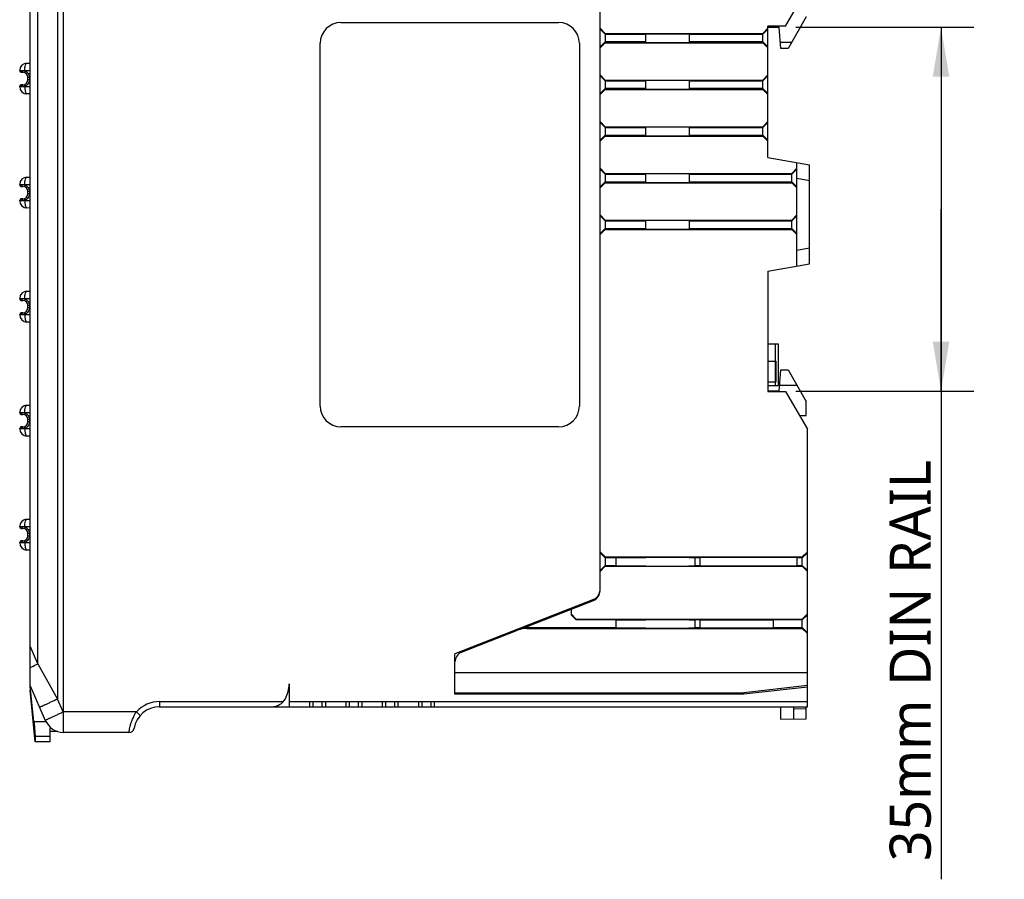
# Model space of a CAD drawing. Header units: inches. Extents: x 0 to 23.4, y 0 to 16.5.
# Tile 15 of 24: x 12.4 to 16.1, y 4 to 7.2. Entities that reach past the tile are written whole.
import ezdxf

# ---------------------------------------------------------------- set-up
doc = ezdxf.new("R2010")
doc.units = ezdxf.units.IN
doc.header["$LTSCALE"] = 1.28622
doc.header["$MEASUREMENT"] = 0
doc.layers.get('0').update_dxf_attribs({"linetype": 'CONTINUOUS'})
doc.layers.add('PRT0004-DIM', color=7, linetype='CONTINUOUS')
doc.layers.add('PRT0004-SHAPE', color=7, linetype='CONTINUOUS')
doc.styles.add('TEXTSTYLE_3', font='malgun.ttf')
doc.dimstyles.new('DIMSTYLE_2', dxfattribs={"dimtxt": 0.15625, "dimasz": 0.1875, "dimexe": 0.125, "dimexo": 0.0625, "dimgap": 0.039062, "dimtad": 1, "dimdec": 0, "dimzin": 4, "dimdsep": 46, "dimtxsty": 'TEXTSTYLE_3', "dimblk": '_FILLED', "dimblk1": '_FILLED', "dimblk2": '_FILLED', "dimcen": 0.09, "dimadec": 5, "dimazin": 1, "dimtfac": 1, "dimtdec": 5, "dimtofl": 0, "dimtmove": 0, "dimatfit": 3, "dimldrblk": '_FILLED', "dimfxl": 1, "dimtolj": 1, "dimtzin": 4, "dimarcsym": 0})

# ---------------------------------------------------------------- blocks, each defined once
blk = doc.blocks.new('_FILLED')
at = {"color": 0, "linetype": 'BYBLOCK'}
blk.add_solid([(0, 0), (-1, 0.167), (-1, -0.167)], dxfattribs=at)
blk = doc.blocks.new('*D1')
at = {"layer": 'PRT0004-DIM', "color": 2, "linetype": 'CONTINUOUS'}
for p, q in [((15.3518, 7.1983), (16.0287, 7.1983)), ((15.9037, 7.1983), (15.9037, 6.5073)), ((15.9037, 5.8164), (15.9037, 6.5073)), ((15.9037, 6.5073), (15.9037, 3.9621)), ((15.3518, 5.8164), (16.0287, 5.8164))]:
    blk.add_line(p, q, dxfattribs=at)
at = {"layer": 'PRT0004-DIM', "color": 2, "linetype": 'CONTINUOUS', "xscale": 0.1875, "yscale": 0.1875, "zscale": 0.1875}
for p, rotation in [((15.9037, 7.1983), 90), ((15.9037, 5.8164), 270)]:
    blk.add_blockref('_FILLED', p, dxfattribs=dict(at, rotation=rotation))
at = {"layer": 'PRT0004-DIM', "color": 2, "linetype": 'CONTINUOUS', "insert": (15.7084, 5.5547), "char_height": 0.15625, "width": 1.592593, "attachment_point": 3, "rotation": 90, "line_spacing_factor": 0.9, "style": 'TEXTSTYLE_3'}
blk.add_mtext('35mm DIN RAIL', dxfattribs=at)

msp = doc.modelspace()

# ---------------------------------------------------------------- linework, layer by layer
at = {"layer": 'PRT0004-SHAPE', "color": 7, "linetype": 'CONTINUOUS'}
for p, q in [((12.443071, 4.696322), (12.443071, 8.436479)), ((14.608425, 5.0578), (14.608425, 7.956891)), ((12.472723, 4.780619), (12.472723, 7.444852)), ((12.547363, 7.44094), (12.547363, 4.646267)), ((12.569055, 7.439803), (12.568995, 4.597769)), ((15.313149, 7.202227), (15.395827, 7.345428)), ((15.39189, 7.237846), (15.322455, 7.117582)), ((13.624173, 7.216007), (14.450945, 7.216007)), ((14.62811, 7.174668), (14.608425, 7.194365)), ((14.608425, 7.190653), (14.62811, 7.171644)), ((15.24622, 7.194365), (15.226535, 7.174668)), ((15.24622, 7.190653), (15.226535, 7.171644)), ((15.313149, 7.202227), (15.24622, 7.202227)), ((15.24622, 6.703948), (15.24622, 7.202227)), ((15.24622, 7.19829), (15.289252, 7.19829)), ((15.294896, 7.117582), (15.289252, 7.19829)), ((14.62811, 7.174668), (15.226535, 7.174668)), ((14.62811, 7.174668), (14.62811, 7.139235)), ((14.62811, 7.171644), (14.782066, 7.171644)), ((14.782066, 7.171644), (14.782615, 7.173843)), ((14.782066, 7.14226), (14.782066, 7.171644)), ((14.782615, 7.173843), (14.946046, 7.173843)), ((14.946046, 7.173843), (14.946595, 7.171644)), ((14.946595, 7.171644), (15.226535, 7.171644)), ((14.946595, 7.171644), (14.946595, 7.14226)), ((15.226535, 7.139235), (15.226535, 7.174668)), ((13.545433, 5.759314), (13.545433, 7.137267)), ((14.529685, 7.137267), (14.529685, 5.759314)), ((14.608425, 7.12325), (14.62811, 7.14226)), ((14.608425, 7.119538), (14.62811, 7.139235)), ((14.782066, 7.14226), (14.62811, 7.14226)), ((14.62811, 7.139235), (15.226535, 7.139235)), ((14.782615, 7.14006), (14.782066, 7.14226)), ((14.782615, 7.14006), (14.946046, 7.14006)), ((14.946595, 7.14226), (14.946046, 7.14006)), ((15.226535, 7.14226), (14.946595, 7.14226)), ((15.24622, 7.12325), (15.226535, 7.14226)), ((15.226535, 7.139235), (15.24622, 7.119538)), ((15.293244, 7.141204), (15.336093, 7.141204)), ((15.322455, 7.117582), (15.294896, 7.117582)), ((12.403701, 7.032936), (12.403701, 7.034388)), ((12.403701, 7.034388), (12.41236, 7.034338)), ((12.403701, 7.032936), (12.412137, 7.032936)), ((12.41236, 7.034338), (12.423214, 7.03432)), ((12.423214, 7.03432), (12.443071, 7.034493)), ((12.423214, 7.03432), (12.423214, 7.031733)), ((12.431019, 7.061946), (12.443071, 7.062051)), ((12.409606, 7.02703), (12.415512, 7.02703)), ((12.423214, 7.031733), (12.421476, 7.026105)), ((12.435197, 6.999471), (12.435197, 7.007345)), ((12.441051, 7.007345), (12.435197, 7.007345)), ((12.435197, 6.999471), (12.441051, 6.999471)), ((12.441051, 7.007346), (12.441051, 6.999472)), ((14.62811, 6.997503), (14.608425, 7.0172)), ((14.608425, 7.013488), (14.62811, 6.994478)), ((14.62811, 6.997503), (15.226535, 6.997503)), ((14.62811, 6.997503), (14.62811, 6.96207)), ((14.782066, 6.994478), (14.782615, 6.996678)), ((14.782615, 6.996678), (14.946046, 6.996678)), ((14.946046, 6.996678), (14.946595, 6.994478)), ((15.24622, 7.0172), (15.226535, 6.997503)), ((15.24622, 7.013488), (15.226535, 6.994478)), ((15.226535, 6.96207), (15.226535, 6.997503)), ((12.403701, 6.972429), (12.403701, 6.973881)), ((12.412137, 6.973881), (12.403701, 6.973881)), ((12.41236, 6.972479), (12.403701, 6.972429)), ((12.415512, 6.979786), (12.409606, 6.979786)), ((12.423214, 6.972497), (12.41236, 6.972479)), ((12.423214, 6.975084), (12.421476, 6.980712)), ((12.423214, 6.972497), (12.423214, 6.975084)), ((12.443071, 6.972324), (12.423214, 6.972497)), ((14.608425, 6.946085), (14.62811, 6.965094)), ((14.608425, 6.942373), (14.62811, 6.96207)), ((14.62811, 6.994478), (14.782066, 6.994478)), ((14.782066, 6.965094), (14.62811, 6.965094)), ((14.62811, 6.96207), (15.226535, 6.96207)), ((14.782066, 6.965094), (14.782066, 6.994478)), ((14.782615, 6.962895), (14.782066, 6.965094)), ((14.782615, 6.962895), (14.946046, 6.962895)), ((14.946595, 6.965094), (14.946046, 6.962895)), ((14.946595, 6.994478), (15.226535, 6.994478)), ((14.946595, 6.994478), (14.946595, 6.965094)), ((15.226535, 6.965094), (14.946595, 6.965094)), ((15.24622, 6.946085), (15.226535, 6.965094)), ((15.226535, 6.96207), (15.24622, 6.942373)), ((12.443071, 6.944766), (12.431019, 6.944871)), ((14.62811, 6.820338), (14.608425, 6.840035)), ((14.608425, 6.836323), (14.62811, 6.817313)), ((14.62811, 6.820338), (15.226535, 6.820338)), ((14.62811, 6.820338), (14.62811, 6.784904)), ((14.62811, 6.817313), (14.782066, 6.817313)), ((14.782066, 6.817313), (14.782615, 6.819513)), ((14.782066, 6.787929), (14.782066, 6.817313)), ((14.782615, 6.819513), (14.946046, 6.819513)), ((14.946046, 6.819513), (14.946595, 6.817313)), ((14.946595, 6.817313), (15.226535, 6.817313)), ((14.946595, 6.817313), (14.946595, 6.787929)), ((15.24622, 6.840035), (15.226535, 6.820338)), ((15.24622, 6.836323), (15.226535, 6.817313)), ((15.226535, 6.784904), (15.226535, 6.820338)), ((14.608425, 6.76892), (14.62811, 6.787929)), ((14.608425, 6.765207), (14.62811, 6.784904)), ((14.62811, 6.787929), (14.782066, 6.787929)), ((14.62811, 6.784904), (15.226535, 6.784904)), ((14.782615, 6.785729), (14.782066, 6.787929)), ((14.782615, 6.785729), (14.946046, 6.785729)), ((14.946595, 6.787929), (14.946046, 6.785729)), ((14.946595, 6.787929), (15.226535, 6.787929)), ((15.24622, 6.76892), (15.226535, 6.787929)), ((15.226535, 6.784904), (15.24622, 6.765207)), ((15.24622, 6.703948), (15.403701, 6.67618)), ((14.62811, 6.643172), (14.608425, 6.662869)), ((14.608425, 6.659157), (14.62811, 6.640148)), ((15.356457, 6.662869), (15.336772, 6.643172)), ((15.356457, 6.659157), (15.336772, 6.640148)), ((15.356457, 6.29081), (15.356457, 6.684511)), ((15.403701, 6.29914), (15.403701, 6.67618)), ((12.431019, 6.628875), (12.443071, 6.62898)), ((14.62811, 6.643172), (15.336772, 6.643172)), ((14.62811, 6.643172), (14.62811, 6.607739)), ((14.62811, 6.640148), (14.782066, 6.640148)), ((14.782066, 6.640148), (14.782615, 6.642347)), ((14.782066, 6.610764), (14.782066, 6.640148)), ((14.782615, 6.642347), (14.946046, 6.642347)), ((14.946046, 6.642347), (14.946595, 6.640148)), ((14.946595, 6.640148), (15.336772, 6.640148)), ((14.946595, 6.640148), (14.946595, 6.610764)), ((15.336772, 6.607739), (15.336772, 6.643172)), ((15.356457, 6.624545), (15.403701, 6.616214)), ((12.403701, 6.599865), (12.403701, 6.601317)), ((12.403701, 6.601317), (12.41236, 6.601267)), ((12.403701, 6.599865), (12.412137, 6.599865)), ((12.409606, 6.59396), (12.415512, 6.59396)), ((12.41236, 6.601267), (12.423214, 6.601249)), ((12.423214, 6.598662), (12.421476, 6.593034)), ((12.423214, 6.601249), (12.443071, 6.601422)), ((12.423214, 6.601249), (12.423214, 6.598662)), ((14.608425, 6.591754), (14.62811, 6.610764)), ((14.608425, 6.588042), (14.62811, 6.607739)), ((14.62811, 6.610764), (14.782066, 6.610764)), ((14.62811, 6.607739), (15.336772, 6.607739)), ((14.782615, 6.608564), (14.782066, 6.610764)), ((14.782615, 6.608564), (14.946046, 6.608564)), ((14.946595, 6.610764), (14.946046, 6.608564)), ((14.946595, 6.610764), (15.336772, 6.610764)), ((15.356457, 6.591754), (15.336772, 6.610764)), ((15.336772, 6.607739), (15.356457, 6.588042)), ((12.415512, 6.546716), (12.409606, 6.546716)), ((12.423214, 6.542013), (12.421476, 6.547641)), ((12.435197, 6.566401), (12.435197, 6.574275)), ((12.441051, 6.574275), (12.435197, 6.574275)), ((12.435197, 6.566401), (12.441051, 6.566401)), ((12.441051, 6.574275), (12.441051, 6.566401)), ((12.403701, 6.539358), (12.403701, 6.54081)), ((12.412137, 6.54081), (12.403701, 6.54081)), ((12.41236, 6.539408), (12.403701, 6.539358)), ((12.423214, 6.539426), (12.41236, 6.539408)), ((12.423214, 6.539426), (12.423214, 6.542013)), ((12.443071, 6.539253), (12.423214, 6.539426)), ((12.443071, 6.511695), (12.431019, 6.5118)), ((14.62811, 6.466007), (14.608425, 6.485704)), ((14.608425, 6.481992), (14.62811, 6.462982)), ((15.356457, 6.485704), (15.336772, 6.466007)), ((15.356457, 6.481992), (15.336772, 6.462982)), ((14.608425, 6.414589), (14.62811, 6.433598)), ((14.62811, 6.466007), (15.336772, 6.466007)), ((14.62811, 6.466007), (14.62811, 6.430574)), ((14.62811, 6.462982), (14.782066, 6.462982)), ((14.62811, 6.433598), (14.782066, 6.433598)), ((14.782066, 6.462982), (14.782615, 6.465182)), ((14.782066, 6.433598), (14.782066, 6.462982)), ((14.782615, 6.431399), (14.782066, 6.433598)), ((14.782615, 6.465182), (14.946046, 6.465182)), ((14.946046, 6.465182), (14.946595, 6.462982)), ((14.946595, 6.433598), (14.946046, 6.431399)), ((14.946595, 6.462982), (15.336772, 6.462982)), ((14.946595, 6.462982), (14.946595, 6.433598)), ((14.946595, 6.433598), (15.336772, 6.433598)), ((15.336772, 6.430574), (15.336772, 6.466007)), ((15.356457, 6.414589), (15.336772, 6.433598)), ((14.608425, 6.410877), (14.62811, 6.430574)), ((14.62811, 6.430574), (15.336772, 6.430574)), ((14.782615, 6.431399), (14.946046, 6.431399)), ((15.336772, 6.430574), (15.356457, 6.410877)), ((15.403701, 6.359107), (15.356457, 6.350776)), ((15.24622, 6.271372), (15.403701, 6.29914)), ((15.24622, 6.271372), (15.24622, 5.814891)), ((12.431019, 6.195804), (12.443071, 6.19591)), ((12.403701, 6.166794), (12.403701, 6.168246)), ((12.403701, 6.168246), (12.41236, 6.168196)), ((12.403701, 6.166794), (12.412137, 6.166794)), ((12.409606, 6.160889), (12.415512, 6.160889)), ((12.41236, 6.168196), (12.423214, 6.168178)), ((12.423214, 6.165591), (12.421476, 6.159963)), ((12.423214, 6.168178), (12.443071, 6.168351)), ((12.423214, 6.168178), (12.423214, 6.165591)), ((12.435197, 6.13333), (12.435197, 6.141204)), ((12.441051, 6.141204), (12.435197, 6.141204)), ((12.441051, 6.141204), (12.441051, 6.13333)), ((12.403701, 6.106287), (12.403701, 6.107739)), ((12.412137, 6.107739), (12.403701, 6.107739)), ((12.41236, 6.106337), (12.403701, 6.106287)), ((12.415512, 6.113645), (12.409606, 6.113645)), ((12.423214, 6.106355), (12.41236, 6.106337)), ((12.423214, 6.108942), (12.421476, 6.11457)), ((12.423214, 6.106355), (12.423214, 6.108942)), ((12.443071, 6.106182), (12.423214, 6.106355)), ((12.435197, 6.13333), (12.441051, 6.13333)), ((12.443071, 6.078624), (12.431019, 6.078729)), ((15.24622, 5.995534), (15.28559, 5.995534)), ((15.275212, 5.930574), (15.275212, 5.995534)), ((15.28559, 5.995534), (15.28559, 5.838054)), ((15.24622, 5.930574), (15.277408, 5.930574)), ((15.274825, 5.851834), (15.274825, 5.930574)), ((15.277408, 5.851834), (15.277408, 5.930574)), ((15.289252, 5.816401), (15.294896, 5.897109)), ((15.294896, 5.897109), (15.322455, 5.897109)), ((15.322455, 5.897109), (15.39189, 5.776845)), ((15.24622, 5.851834), (15.277408, 5.851834)), ((15.24622, 5.838054), (15.285577, 5.838054)), ((15.275212, 5.838054), (15.275212, 5.851834)), ((15.35655, 5.838054), (15.290766, 5.838054)), ((15.289252, 5.816401), (15.24622, 5.816401)), ((15.24622, 5.814891), (15.313149, 5.814891)), ((15.313149, 5.814891), (15.395827, 5.67169)), ((12.431019, 5.762733), (12.443071, 5.762839)), ((15.39189, 5.723733), (15.39189, 5.776845)), ((12.403701, 5.733723), (12.403701, 5.735175)), ((12.403701, 5.735175), (12.41236, 5.735125)), ((12.403701, 5.733723), (12.412137, 5.733723)), ((12.409606, 5.727818), (12.415512, 5.727818)), ((12.41236, 5.735125), (12.423214, 5.735107)), ((12.423214, 5.73252), (12.421476, 5.726893)), ((12.423214, 5.735107), (12.443071, 5.73528)), ((12.423214, 5.735107), (12.423214, 5.73252)), ((15.36591, 5.723507), (15.39189, 5.723733)), ((12.435197, 5.700259), (12.435197, 5.708133)), ((12.441051, 5.708133), (12.435197, 5.708133)), ((12.435197, 5.700259), (12.441051, 5.700259)), ((12.441051, 5.708133), (12.441051, 5.700259)), ((12.403701, 5.673216), (12.403701, 5.674668)), ((12.412137, 5.674668), (12.403701, 5.674668)), ((12.41236, 5.673267), (12.403701, 5.673216)), ((12.415512, 5.680574), (12.409606, 5.680574)), ((12.423214, 5.673284), (12.41236, 5.673267)), ((12.423214, 5.675871), (12.421476, 5.681499)), ((12.423214, 5.673284), (12.423214, 5.675872)), ((12.443071, 5.673112), (12.423214, 5.673284)), ((14.450945, 5.680574), (13.624173, 5.680574)), ((15.395827, 4.617582), (15.395827, 5.67169)), ((12.443071, 5.645553), (12.431019, 5.645658)), ((12.431019, 5.329663), (12.443071, 5.329768)), ((12.403701, 5.300653), (12.403701, 5.302105)), ((12.403701, 5.302105), (12.41236, 5.302054)), ((12.403701, 5.300653), (12.412137, 5.300653)), ((12.409606, 5.294747), (12.415512, 5.294747)), ((12.41236, 5.302054), (12.423214, 5.302037)), ((12.423214, 5.29945), (12.421476, 5.293822)), ((12.423214, 5.302037), (12.443071, 5.302209)), ((12.423214, 5.302037), (12.423214, 5.29945)), ((12.435197, 5.267188), (12.435197, 5.275062)), ((12.441051, 5.275062), (12.435197, 5.275062)), ((12.441051, 5.275062), (12.441051, 5.267188)), ((12.403701, 5.240145), (12.403701, 5.241597)), ((12.412137, 5.241597), (12.403701, 5.241597)), ((12.41236, 5.240196), (12.403701, 5.240145)), ((12.415512, 5.247503), (12.409606, 5.247503)), ((12.423214, 5.240213), (12.41236, 5.240196)), ((12.423214, 5.242801), (12.421476, 5.248428)), ((12.423214, 5.240213), (12.423214, 5.242801)), ((12.443071, 5.240041), (12.423214, 5.240213)), ((12.435197, 5.267188), (12.441051, 5.267188)), ((12.443071, 5.212482), (12.431019, 5.212587)), ((14.62811, 5.186479), (14.608425, 5.206176)), ((14.608425, 5.202464), (14.62811, 5.183455)), ((15.395827, 5.206176), (15.376142, 5.186479)), ((15.395827, 5.202464), (15.376142, 5.183455)), ((14.62811, 5.186479), (15.376142, 5.186479)), ((14.62811, 5.186479), (14.62811, 5.151046)), ((14.668442, 5.183455), (14.62811, 5.183455)), ((14.668442, 5.184417), (14.782306, 5.184417)), ((14.668442, 5.184417), (14.668442, 5.153108)), ((14.782306, 5.184417), (14.782615, 5.185654)), ((14.782615, 5.185654), (14.946046, 5.185654)), ((14.946046, 5.185654), (14.946355, 5.184417)), ((14.946355, 5.184417), (14.969817, 5.184417)), ((14.969817, 5.153108), (14.969817, 5.184417)), ((14.987419, 5.183455), (14.969817, 5.183455)), ((15.357377, 5.184417), (14.987419, 5.184417)), ((14.987419, 5.184417), (14.987419, 5.153108)), ((15.357377, 5.153108), (15.357377, 5.184417)), ((15.376142, 5.183455), (15.357377, 5.183455)), ((15.376142, 5.151046), (15.376142, 5.186479)), ((14.608425, 5.135061), (14.62811, 5.154071)), ((14.608425, 5.131349), (14.62811, 5.151046)), ((14.62811, 5.154071), (14.668442, 5.154071)), ((14.62811, 5.151046), (15.376142, 5.151046)), ((14.668442, 5.153108), (14.782306, 5.153108)), ((14.782615, 5.151871), (14.782306, 5.153108)), ((14.782615, 5.151871), (14.946046, 5.151871)), ((14.946355, 5.153108), (14.946046, 5.151871)), ((14.946355, 5.153108), (14.969817, 5.153108)), ((14.969817, 5.154071), (14.987419, 5.154071)), ((14.987419, 5.153108), (15.357377, 5.153108)), ((15.357377, 5.154071), (15.376142, 5.154071)), ((15.395827, 5.135061), (15.376142, 5.154071)), ((15.376142, 5.151046), (15.395827, 5.131349)), ((14.583451, 5.025386), (14.057244, 4.818662)), ((14.302989, 4.910975), (14.583451, 5.021156)), ((14.498189, 4.98766), (14.498189, 4.966931)), ((14.517874, 4.950259), (14.498189, 4.969956)), ((14.498189, 4.966931), (14.517874, 4.947234)), ((14.517874, 4.950259), (15.376142, 4.950259)), ((14.517874, 4.947234), (14.517874, 4.950259)), ((14.668442, 4.947234), (14.517874, 4.947234)), ((14.668442, 4.948197), (14.782306, 4.948197)), ((14.668442, 4.948197), (14.668442, 4.916888)), ((14.782306, 4.948197), (14.782615, 4.949434)), ((14.782615, 4.949434), (14.946046, 4.949434)), ((14.946046, 4.949434), (14.946355, 4.948197)), ((14.946355, 4.948197), (14.969817, 4.948197)), ((14.969817, 4.916888), (14.969817, 4.948197)), ((14.987419, 4.947234), (14.969817, 4.947234)), ((14.987419, 4.948197), (15.267874, 4.948197)), ((14.987419, 4.948197), (14.987419, 4.916888)), ((15.267874, 4.916888), (15.267874, 4.948197)), ((15.376142, 4.947234), (15.267874, 4.947234)), ((15.395827, 4.969956), (15.376142, 4.950259)), ((15.395827, 4.966244), (15.376142, 4.947234)), ((15.376142, 4.914826), (15.376142, 4.950259)), ((14.082218, 4.824243), (14.29529, 4.90795)), ((14.331584, 4.914826), (14.339283, 4.91785)), ((14.331584, 4.914826), (15.376142, 4.914826)), ((14.339283, 4.91785), (14.668442, 4.91785)), ((14.668442, 4.916888), (14.782306, 4.916888)), ((14.782615, 4.915651), (14.782306, 4.916888)), ((14.782615, 4.915651), (14.946046, 4.915651)), ((14.946355, 4.916888), (14.946046, 4.915651)), ((14.946355, 4.916888), (14.969817, 4.916888)), ((14.969817, 4.91785), (14.987419, 4.91785)), ((14.987419, 4.916888), (15.267874, 4.916888)), ((15.267874, 4.91785), (15.376142, 4.91785)), ((15.395827, 4.898841), (15.376142, 4.91785)), ((15.376142, 4.914826), (15.395827, 4.895129)), ((12.472723, 4.780619), (12.443071, 4.847337)), ((14.057244, 4.664826), (14.057244, 4.818662)), ((12.472723, 4.780618), (12.547363, 4.646266)), ((14.057244, 4.747503), (15.395827, 4.747503)), ((12.443071, 4.696322), (12.501073, 4.565817)), ((12.457471, 4.560952), (12.443071, 4.694585)), ((12.443071, 4.694585), (12.443071, 4.679984)), ((12.462733, 4.483727), (12.443071, 4.679945)), ((13.427323, 4.704196), (13.427323, 4.617582)), ((15.395827, 4.698329), (15.154349, 4.670731)), ((15.395827, 4.692385), (15.154685, 4.664826)), ((12.568995, 4.597769), (12.547363, 4.646267)), ((14.057244, 4.670731), (15.154349, 4.670731)), ((15.154685, 4.664826), (14.057244, 4.664826)), ((15.154349, 4.670731), (15.154685, 4.664826)), ((15.154672, 4.665027), (15.154685, 4.664826)), ((12.935197, 4.637267), (13.405192, 4.637267)), ((12.935197, 4.637267), (12.935197, 4.617582)), ((12.935197, 4.617582), (15.395827, 4.617582)), ((13.427323, 4.637267), (15.395827, 4.637267)), ((13.506063, 4.617582), (13.506063, 4.637267)), ((13.517874, 4.637267), (13.517874, 4.617582)), ((13.553307, 4.617582), (13.553307, 4.637267)), ((13.565118, 4.637267), (13.565118, 4.617582)), ((13.643858, 4.617582), (13.643858, 4.637267)), ((13.655669, 4.637267), (13.655669, 4.617582)), ((13.691102, 4.617582), (13.691102, 4.637267)), ((13.702913, 4.637267), (13.702913, 4.617582)), ((13.781653, 4.617582), (13.781653, 4.637267)), ((13.793464, 4.637267), (13.793464, 4.617582)), ((13.828898, 4.617582), (13.828898, 4.637267)), ((13.840709, 4.637267), (13.840709, 4.617582)), ((13.919449, 4.617582), (13.919449, 4.637267)), ((13.93126, 4.637267), (13.93126, 4.617582)), ((13.966693, 4.617582), (13.966693, 4.637267)), ((13.978504, 4.637267), (13.978504, 4.617582)), ((15.293464, 4.617582), (15.293464, 4.570338)), ((15.344646, 4.570729), (15.344646, 4.617582)), ((15.344646, 4.610153), (15.39189, 4.610565)), ((15.39189, 4.571197), (15.39189, 4.617582)), ((12.847162, 4.597897), (12.568995, 4.597769)), ((12.847162, 4.597896), (12.861835, 4.584773)), ((15.293464, 4.570338), (15.39189, 4.571197)), ((12.457471, 4.560952), (12.50365, 4.560952)), ((12.519842, 4.483723), (12.519842, 4.53975)), ((12.519842, 4.503916), (12.462393, 4.503916)), ((12.462395, 4.503916), (12.462734, 4.483725)), ((12.548227, 4.523093), (12.519842, 4.523093)), ((12.818738, 4.519156), (12.569058, 4.519156)), ((12.519842, 4.483723), (12.462733, 4.483723)), ((12.462736, 4.483727), (12.462736, 4.483723))]:
    msp.add_line(p, q, dxfattribs=at)
for centre, radius, start, end in [((13.624173, 7.137267), 0.07874, 90, 180), ((14.450945, 7.137267), 0.07874, 0, 90), ((12.43126, 7.034388), 0.027559, 90.5, 180), ((12.409606, 7.032936), 0.005906, 180, 270), ((12.412138, 6.980988), 0.051948, 82.026796, 90.000779), ((12.412314, 6.982543), 0.050383, 79.759673, 81.980028), ((12.41248, 6.983419), 0.049492, 77.474424, 79.768739), ((12.415512, 7.007345), 0.019685, 0, 90), ((12.415512, 6.999471), 0.019685, 270, 360), ((12.415436, 7.007311), 0.02563, 54.327841, 72.334827), ((12.415279, 7.007316), 0.025772, 0.065032, 18.020565), ((12.415418, 6.999485), 0.025633, 341.962469, 359.97148), ((12.409606, 6.973881), 0.005906, 90, 180), ((12.43126, 6.972429), 0.027559, 180, 269.5), ((12.412146, 7.025776), 0.051895, 269.989749, 275.876556), ((12.412256, 7.024727), 0.050841, 275.875169, 278.019973), ((12.412377, 7.0239), 0.050005, 278.014854, 282.516757), ((12.415374, 6.999644), 0.025781, 287.703861, 305.624305), ((12.43126, 6.601317), 0.027559, 90.5, 180), ((12.409606, 6.599865), 0.005906, 180, 270), ((12.412138, 6.547917), 0.051948, 82.026796, 90.000779), ((12.415512, 6.574275), 0.019685, 0, 90), ((12.412314, 6.549472), 0.050383, 79.759673, 81.980028), ((12.41248, 6.550348), 0.049492, 77.474424, 79.768739), ((12.415436, 6.57424), 0.02563, 54.327841, 72.334827), ((12.409606, 6.54081), 0.005906, 90, 180), ((12.415512, 6.566401), 0.019685, 270, 360), ((12.415279, 6.574246), 0.025772, 0.065032, 18.020565), ((12.415418, 6.566414), 0.025633, 341.962469, 359.97148), ((12.43126, 6.539358), 0.027559, 180, 269.5), ((12.412146, 6.592705), 0.051895, 269.989749, 275.876556), ((12.412256, 6.591656), 0.050841, 275.875169, 278.019973), ((12.412377, 6.590829), 0.050005, 278.014854, 282.516757), ((12.415374, 6.566573), 0.025781, 287.703861, 305.624305), ((12.43126, 6.168246), 0.027559, 90.5, 180), ((12.409606, 6.166794), 0.005906, 180, 270), ((12.412138, 6.114846), 0.051948, 82.026796, 90.000779), ((12.415512, 6.141204), 0.019685, 0, 90), ((12.412314, 6.116401), 0.050383, 79.759673, 81.980028), ((12.41248, 6.117277), 0.049492, 77.474424, 79.768739), ((12.415436, 6.141169), 0.02563, 54.327841, 72.334827), ((12.415279, 6.141175), 0.025772, 0.065032, 18.020565), ((12.409606, 6.107739), 0.005906, 90, 180), ((12.43126, 6.106287), 0.027559, 180, 269.5), ((12.412146, 6.159634), 0.051895, 269.989749, 275.876556), ((12.415512, 6.13333), 0.019685, 270, 360), ((12.412256, 6.158585), 0.050841, 275.875169, 278.019973), ((12.412377, 6.157758), 0.050005, 278.014854, 282.516757), ((12.415374, 6.133502), 0.025781, 287.703861, 305.624305), ((12.415418, 6.133343), 0.025633, 341.962469, 359.97148), ((12.43126, 5.735175), 0.027559, 90.5, 180), ((12.409606, 5.733723), 0.005906, 180, 270), ((12.412138, 5.681775), 0.051948, 82.026796, 90.000779), ((12.415512, 5.708133), 0.019685, 0, 90), ((12.412314, 5.683331), 0.050383, 79.759673, 81.980028), ((12.41248, 5.684206), 0.049492, 77.474424, 79.768739), ((12.415436, 5.708098), 0.02563, 54.327841, 72.334827), ((13.624173, 5.759314), 0.07874, 180, 270), ((14.450945, 5.759314), 0.07874, 270, 360), ((12.415512, 5.700259), 0.019685, 270, 360), ((12.415279, 5.708104), 0.025772, 0.065032, 18.020565), ((12.415418, 5.700272), 0.025633, 341.962469, 359.97148), ((12.409606, 5.674668), 0.005906, 90, 180), ((12.43126, 5.673216), 0.027559, 180, 269.5), ((12.412146, 5.726564), 0.051895, 269.989749, 275.876556), ((12.412256, 5.725515), 0.050841, 275.875169, 278.019973), ((12.412377, 5.724687), 0.050005, 278.014854, 282.516757), ((12.415374, 5.700431), 0.025781, 287.703861, 305.624305), ((12.43126, 5.302105), 0.027559, 90.5, 180), ((12.409606, 5.300653), 0.005906, 180, 270), ((12.412138, 5.248704), 0.051948, 82.026796, 90.000779), ((12.415512, 5.275062), 0.019685, 0, 90), ((12.412314, 5.25026), 0.050383, 79.759673, 81.980028), ((12.41248, 5.251135), 0.049492, 77.474424, 79.768739), ((12.415436, 5.275028), 0.02563, 54.327841, 72.334827), ((12.415279, 5.275033), 0.025772, 0.065032, 18.020565), ((12.409606, 5.241597), 0.005906, 90, 180), ((12.43126, 5.240145), 0.027559, 180, 269.5), ((12.412146, 5.293493), 0.051895, 269.989749, 275.876556), ((12.415512, 5.267188), 0.019685, 270, 360), ((12.412256, 5.292444), 0.050841, 275.875169, 278.019973), ((12.412377, 5.291617), 0.050005, 278.014854, 282.516757), ((12.415374, 5.26736), 0.025781, 287.703861, 305.624305), ((12.415418, 5.267201), 0.025633, 341.962469, 359.97148), ((14.569055, 5.0578), 0.03937, 291.447736, 360), ((14.569055, 5.06203), 0.03937, 291.447736, 351.275343), ((14.096614, 4.7876), 0.03937, 111.447736, 180), ((13.311181, 4.704196), 0.116142, 331.134273, 360), ((13.361175, 4.676637), 0.059055, 270, 331.134273), ((12.935197, 4.519156), 0.098425, 90, 170.405932), ((12.935197, 4.519156), 0.11811, 90, 138.189741), ((12.573026, 4.597797), 0.07874, 203.962489, 267.110945), ((12.818738, 4.538842), 0.019685, 270, 350.405932)]:
    msp.add_arc(centre, radius, start, end, dxfattribs=at)
for centre in [(14.331279, 4.816341), (14.338978, 4.819365)]:
    msp.add_ellipse(centre, major_axis=(0.092026, 0.036153), ratio=0.99547058, start_param=1.19491514, end_param=1.57079633, dxfattribs=at)
for points, knots in [([(12.415512, 7.02703), (12.414529, 7.02703), (12.413028, 7.028478), (12.412327, 7.03075), (12.412137, 7.032202), (12.412137, 7.032936)], [0, 0, 0, 0, 0.40542476, 0.69718357, 1, 1, 1, 1]), ([(12.423214, 7.03432), (12.423183, 7.037915), (12.423535, 7.044571), (12.424804, 7.052315), (12.42651, 7.057257), (12.427966, 7.060155), (12.429808, 7.061931), (12.431019, 7.061946)], [0, 0, 0, 0, 0.36027017, 0.66602216, 0.78486383, 0.87864343, 1, 1, 1, 1]), ([(12.412137, 6.973881), (12.412137, 6.974615), (12.412327, 6.976067), (12.413028, 6.978339), (12.414529, 6.979786), (12.415512, 6.979786)], [0, 0, 0, 0, 0.30281648, 0.59457531, 1, 1, 1, 1]), ([(12.423214, 6.972497), (12.423135, 6.968919), (12.42344, 6.963712), (12.42438, 6.957149), (12.425315, 6.953016), (12.426501, 6.949605), (12.427946, 6.946675), (12.429805, 6.944881), (12.43102, 6.944871)], [0, 0, 0, 0, 0.35849494, 0.52059251, 0.66347812, 0.7833836, 0.87828463, 1, 1, 1, 1]), ([(12.423214, 6.601249), (12.423183, 6.604844), (12.423535, 6.6115), (12.424804, 6.619244), (12.42651, 6.624187), (12.427966, 6.627085), (12.429808, 6.62886), (12.431019, 6.628875)], [0, 0, 0, 0, 0.36027017, 0.66602216, 0.78486383, 0.87864343, 1, 1, 1, 1]), ([(12.415512, 6.59396), (12.414529, 6.59396), (12.413028, 6.595407), (12.412327, 6.597679), (12.412137, 6.599131), (12.412137, 6.599865)], [0, 0, 0, 0, 0.40542476, 0.69718357, 1, 1, 1, 1]), ([(12.412137, 6.54081), (12.412137, 6.541544), (12.412327, 6.542996), (12.413028, 6.545268), (12.414529, 6.546716), (12.415512, 6.546716)], [0, 0, 0, 0, 0.30281648, 0.59457531, 1, 1, 1, 1]), ([(12.423214, 6.539426), (12.423135, 6.535848), (12.42344, 6.530641), (12.42438, 6.524078), (12.425315, 6.519945), (12.426501, 6.516534), (12.427946, 6.513604), (12.429805, 6.51181), (12.43102, 6.5118)], [0, 0, 0, 0, 0.35849494, 0.52059251, 0.66347812, 0.7833836, 0.87828463, 1, 1, 1, 1]), ([(12.423214, 6.168178), (12.423183, 6.171773), (12.423535, 6.17843), (12.424804, 6.186173), (12.42651, 6.191116), (12.427966, 6.194014), (12.429808, 6.19579), (12.431019, 6.195804)], [0, 0, 0, 0, 0.36027017, 0.66602216, 0.78486383, 0.87864343, 1, 1, 1, 1]), ([(12.415512, 6.160889), (12.414529, 6.160889), (12.413028, 6.162336), (12.412327, 6.164608), (12.412137, 6.166061), (12.412137, 6.166794)], [0, 0, 0, 0, 0.40542476, 0.69718357, 1, 1, 1, 1]), ([(12.412137, 6.107739), (12.412137, 6.108473), (12.412327, 6.109925), (12.413028, 6.112197), (12.414529, 6.113645), (12.415512, 6.113645)], [0, 0, 0, 0, 0.30281648, 0.59457531, 1, 1, 1, 1]), ([(12.423214, 6.106355), (12.423135, 6.102777), (12.42344, 6.09757), (12.42438, 6.091007), (12.425315, 6.086874), (12.426501, 6.083463), (12.427946, 6.080533), (12.429805, 6.078739), (12.43102, 6.078729)], [0, 0, 0, 0, 0.35849494, 0.52059251, 0.66347812, 0.7833836, 0.87828463, 1, 1, 1, 1]), ([(12.423214, 5.735107), (12.423183, 5.738703), (12.423535, 5.745359), (12.424804, 5.753102), (12.42651, 5.758045), (12.427966, 5.760943), (12.429808, 5.762719), (12.431019, 5.762733)], [0, 0, 0, 0, 0.36027017, 0.66602216, 0.78486383, 0.87864343, 1, 1, 1, 1]), ([(12.415512, 5.727818), (12.414529, 5.727818), (12.413028, 5.729265), (12.412327, 5.731537), (12.412137, 5.73299), (12.412137, 5.733723)], [0, 0, 0, 0, 0.40542476, 0.69718357, 1, 1, 1, 1]), ([(12.412137, 5.674668), (12.412137, 5.675402), (12.412327, 5.676854), (12.413028, 5.679126), (12.414529, 5.680574), (12.415512, 5.680574)], [0, 0, 0, 0, 0.30281648, 0.59457531, 1, 1, 1, 1]), ([(12.423214, 5.673284), (12.423135, 5.669706), (12.42344, 5.664499), (12.42438, 5.657936), (12.425315, 5.653803), (12.426501, 5.650392), (12.427946, 5.647462), (12.429805, 5.645669), (12.43102, 5.645658)], [0, 0, 0, 0, 0.35849494, 0.52059251, 0.66347812, 0.7833836, 0.87828463, 1, 1, 1, 1]), ([(12.423214, 5.302037), (12.423183, 5.305632), (12.423535, 5.312288), (12.424804, 5.320031), (12.42651, 5.324974), (12.427966, 5.327872), (12.429808, 5.329648), (12.431019, 5.329663)], [0, 0, 0, 0, 0.36027017, 0.66602216, 0.78486383, 0.87864343, 1, 1, 1, 1]), ([(12.415512, 5.294747), (12.414529, 5.294747), (12.413028, 5.296195), (12.412327, 5.298466), (12.412137, 5.299919), (12.412137, 5.300653)], [0, 0, 0, 0, 0.40542476, 0.69718357, 1, 1, 1, 1]), ([(12.412137, 5.241597), (12.412137, 5.242331), (12.412327, 5.243783), (12.413028, 5.246055), (12.414529, 5.247503), (12.415512, 5.247503)], [0, 0, 0, 0, 0.30281648, 0.59457531, 1, 1, 1, 1]), ([(12.423214, 5.240213), (12.423135, 5.236636), (12.42344, 5.231428), (12.42438, 5.224866), (12.425315, 5.220733), (12.426501, 5.217321), (12.427946, 5.214391), (12.429805, 5.212598), (12.43102, 5.212587)], [0, 0, 0, 0, 0.35849494, 0.52059251, 0.66347812, 0.7833836, 0.87828463, 1, 1, 1, 1]), ([(12.443071, 4.765626), (12.445268, 4.766833), (12.455032, 4.772065), (12.464974, 4.776961), (12.472723, 4.780619)], [0, 0, 0, 0, 0.22637832, 1, 1, 1, 1]), ([(12.547363, 4.646267), (12.542856, 4.644258), (12.534047, 4.640311), (12.521321, 4.634545), (12.509681, 4.629203), (12.500867, 4.625095), (12.494673, 4.62216), (12.490762, 4.620283), (12.487411, 4.618644), (12.484611, 4.617251), (12.482491, 4.616134), (12.480813, 4.615268), (12.480112, 4.614741), (12.479478, 4.614407), (12.479531, 4.614287)], [0, 0, 0, 0, 0.1972522, 0.38589524, 0.55853842, 0.70922574, 0.77464271, 0.83258269, 0.88252648, 0.92406338, 0.95679018, 0.98040363, 0.99477877, 1, 1, 1, 1]), ([(12.501073, 4.565817), (12.50102, 4.565937), (12.501655, 4.566271), (12.502356, 4.566798), (12.504035, 4.567665), (12.506157, 4.568783), (12.508959, 4.570176), (12.512313, 4.571817), (12.516227, 4.573696), (12.522428, 4.576634), (12.531253, 4.580746), (12.542905, 4.586094), (12.555644, 4.591865), (12.56446, 4.595816), (12.56897, 4.597825)], [0, 0, 0, 0, 0.00521717, 0.01958457, 0.04319343, 0.07591774, 0.11744482, 0.167383, 0.2253288, 0.29074693, 0.44145505, 0.61414618, 0.80279439, 1, 1, 1, 1]), ([(12.569052, 4.597769), (12.568924, 4.59266), (12.56871, 4.582632), (12.568482, 4.568073), (12.568344, 4.554653), (12.5683, 4.544424), (12.568314, 4.537196), (12.568346, 4.532614), (12.568401, 4.528669), (12.568475, 4.525362), (12.568583, 4.522823), (12.568675, 4.520834), (12.568841, 4.519904), (12.568916, 4.51916), (12.569057, 4.519156)], [0, 0, 0, 0, 0.19488881, 0.38245579, 0.55519338, 0.7066145, 0.77245731, 0.83084905, 0.88125528, 0.92316488, 0.95621004, 0.980094, 0.99461886, 1, 1, 1, 1]), ([(12.818738, 4.519156), (12.818762, 4.519709), (12.819155, 4.521871), (12.819756, 4.526674), (12.821204, 4.534404), (12.823522, 4.544684), (12.827114, 4.556928), (12.834017, 4.575415), (12.841291, 4.589141), (12.847163, 4.597897)], [0, 0, 0, 0, 0.01965149, 0.07782426, 0.17221462, 0.29891126, 0.45233893, 0.62529836, 1, 1, 1, 1]), ([(12.457471, 4.560952), (12.458759, 4.549001), (12.460415, 4.532656), (12.461897, 4.513631), (12.462348, 4.506576), (12.462393, 4.503916)], [0, 0, 0, 0, 0.62979463, 0.8606082, 1, 1, 1, 1])]:
    msp.add_open_spline(points, degree=3, knots=knots, dxfattribs=at)
for points in [[(12.430397, 7.028125), (12.434702, 7.025032), (12.438142, 7.020329), (12.439786, 7.015289)], [(12.439788, 6.991532), (12.438143, 6.986488), (12.4347, 6.981782), (12.43039, 6.978688)], [(12.430397, 6.595054), (12.434702, 6.591961), (12.438142, 6.587258), (12.439786, 6.582218)], [(12.439788, 6.558461), (12.438143, 6.553417), (12.4347, 6.548711), (12.43039, 6.545617)], [(12.430397, 6.161983), (12.434702, 6.15889), (12.438142, 6.154187), (12.439786, 6.149147)], [(12.439788, 6.12539), (12.438143, 6.120346), (12.4347, 6.11564), (12.43039, 6.112546)], [(12.430397, 5.728912), (12.434702, 5.725819), (12.438142, 5.721116), (12.439786, 5.716077)], [(12.439788, 5.692319), (12.438143, 5.687276), (12.4347, 5.682569), (12.43039, 5.679475)], [(12.430397, 5.295841), (12.434702, 5.292748), (12.438142, 5.288045), (12.439786, 5.283006)], [(12.439788, 5.259248), (12.438143, 5.254205), (12.4347, 5.249498), (12.43039, 5.246404)]]:
    msp.add_open_spline(points, degree=3, dxfattribs=at)

# ---------------------------------------------------------------- dimensions: what is measured, and where the dimension line sits
at = {"layer": 'PRT0004-DIM', "color": 2, "linetype": 'CONTINUOUS'}
dim = msp.add_linear_dim(base=(15.903701, 5.816401), p1=(15.289252, 7.19829), p2=(15.289252, 5.816401), angle=270, text='<>mm DIN RAIL', dimstyle='DIMSTYLE_2', dxfattribs=at)
dim.commit()
dim.dimension.update_dxf_attribs({"geometry": '*D1', "text_midpoint": (15.903701, 4.758401), "dimtype": 160})

doc.saveas('drawing.dxf')
